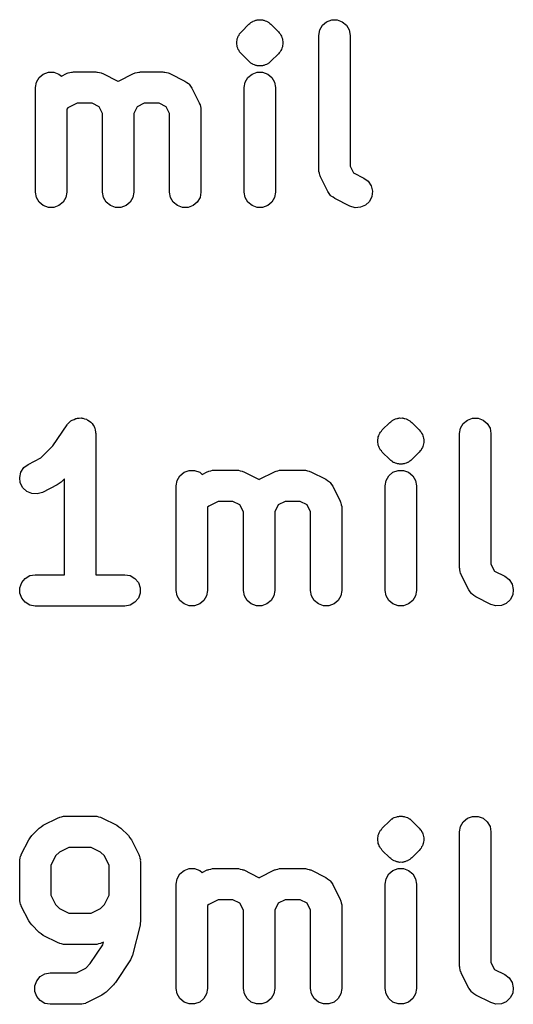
# Model space of a CAD drawing. Extents: x 44.8 to 98.6, y -133.6 to -99.
# Tile 5 of 16: x 51.6 to 56.3, y -116.4 to -107. Entities that reach past the tile are written whole.
import ezdxf

# ---------------------------------------------------------------- set-up
doc = ezdxf.new("R2010")
doc.units = 0
doc.header["$MEASUREMENT"] = 0
doc.layers.add('BLACK', color=7, linetype='CONTINUOUS')

msp = doc.modelspace()

# ---------------------------------------------------------------- linework, layer by layer
at = {"layer": 'Black'}
for p, q in [((53.8118, -107.015), (53.8211, -107.006)), ((53.8211, -107.006), (53.8271, -107.003)), ((53.8271, -107.003), (53.8321, -106.999)), ((53.8321, -106.999), (53.8383, -106.996)), ((53.8383, -106.996), (53.8438, -106.993)), ((53.8438, -106.993), (53.8564, -106.989)), ((53.8564, -106.989), (53.8683, -106.984)), ((53.8683, -106.984), (53.8749, -106.983)), ((53.8749, -106.983), (53.8811, -106.981)), ((53.8811, -106.981), (53.8877, -106.981)), ((53.8877, -106.981), (53.8941, -106.979)), ((53.8941, -106.979), (53.9071, -106.98)), ((53.9071, -106.98), (53.9202, -106.979)), ((53.9202, -106.979), (53.9266, -106.981)), ((53.9266, -106.981), (53.9332, -106.981)), ((53.9332, -106.981), (53.9394, -106.983)), ((53.9394, -106.983), (53.946, -106.984)), ((53.946, -106.984), (53.9579, -106.989)), ((53.9579, -106.989), (53.9705, -106.993)), ((53.9705, -106.993), (53.9759, -106.996)), ((53.9759, -106.996), (53.9821, -106.999)), ((53.9821, -106.999), (53.9872, -107.003)), ((53.9872, -107.003), (53.9932, -107.006)), ((53.9932, -107.006), (54.0025, -107.015)), ((54.5065, -107.032), (54.5464, -106.999)), ((54.5464, -106.999), (54.5954, -106.981)), ((54.5954, -106.981), (54.6475, -106.981)), ((54.6475, -106.981), (54.6964, -106.999)), ((54.6964, -106.999), (54.7363, -107.032)), ((53.7128, -107.114), (53.7221, -107.105)), ((53.7221, -107.105), (53.7296, -107.094)), ((53.7296, -107.094), (53.8011, -107.023)), ((53.8011, -107.023), (53.8118, -107.015)), ((54.0025, -107.015), (54.0132, -107.023)), ((54.0132, -107.023), (54.0846, -107.094)), ((54.0846, -107.094), (54.0922, -107.105)), ((54.0922, -107.105), (54.1014, -107.114)), ((54.4714, -107.129), (54.4805, -107.077)), ((54.4805, -107.077), (54.5065, -107.032)), ((54.7363, -107.032), (54.7624, -107.077)), ((54.7624, -107.077), (54.7714, -107.129)), ((53.6863, -107.187), (53.6897, -107.174)), ((53.6874, -107.2), (53.6863, -107.187)), ((53.6897, -107.174), (53.6908, -107.161)), ((53.6908, -107.161), (53.6964, -107.149)), ((53.6964, -107.149), (53.6998, -107.137)), ((53.6998, -107.137), (53.7073, -107.126)), ((53.7073, -107.126), (53.7128, -107.114)), ((54.1014, -107.114), (54.107, -107.126)), ((54.107, -107.126), (54.1145, -107.137)), ((54.1145, -107.137), (54.1179, -107.149)), ((54.1179, -107.149), (54.1235, -107.161)), ((54.1235, -107.161), (54.1246, -107.174)), ((54.1246, -107.174), (54.128, -107.187)), ((54.128, -107.187), (54.1269, -107.2)), ((54.4714, -108.414), (54.4714, -107.129)), ((54.7714, -107.129), (54.7714, -108.379)), ((53.6863, -107.213), (53.6874, -107.2)), ((53.6897, -107.226), (53.6863, -107.213)), ((53.6908, -107.239), (53.6897, -107.226)), ((53.6964, -107.251), (53.6908, -107.239)), ((53.6998, -107.263), (53.6964, -107.251)), ((53.7073, -107.274), (53.6998, -107.263)), ((53.7128, -107.286), (53.7073, -107.274)), ((53.7221, -107.295), (53.7128, -107.286)), ((54.1014, -107.286), (54.0922, -107.295)), ((54.107, -107.274), (54.1014, -107.286)), ((54.1145, -107.263), (54.107, -107.274)), ((54.1179, -107.251), (54.1145, -107.263)), ((54.1235, -107.239), (54.1179, -107.251)), ((54.1246, -107.226), (54.1235, -107.239)), ((54.128, -107.213), (54.1246, -107.226)), ((54.1269, -107.2), (54.128, -107.213)), ((53.7296, -107.306), (53.7221, -107.295)), ((53.8011, -107.377), (53.7296, -107.306)), ((53.8118, -107.385), (53.8011, -107.377)), ((53.8211, -107.394), (53.8118, -107.385)), ((54.0025, -107.385), (53.9932, -107.394)), ((54.0132, -107.377), (54.0025, -107.385)), ((54.0846, -107.306), (54.0132, -107.377)), ((54.0922, -107.295), (54.0846, -107.306)), ((51.8321, -107.499), (51.8811, -107.481)), ((51.8811, -107.481), (51.9332, -107.481)), ((51.9332, -107.481), (51.9821, -107.499)), ((52.0874, -107.485), (52.1043, -107.48)), ((52.1043, -107.48), (52.1129, -107.48)), ((52.1129, -107.48), (52.1214, -107.479)), ((52.1214, -107.479), (52.3357, -107.479)), ((52.3357, -107.479), (52.3442, -107.48)), ((52.3442, -107.48), (52.3529, -107.48)), ((52.3529, -107.48), (52.3697, -107.485)), ((52.7303, -107.485), (52.7471, -107.48)), ((52.7471, -107.48), (52.7558, -107.48)), ((52.7558, -107.48), (52.7643, -107.479)), ((52.7643, -107.479), (52.9786, -107.479)), ((52.9786, -107.479), (52.9871, -107.48)), ((52.9871, -107.48), (52.9957, -107.48)), ((52.9957, -107.48), (53.0126, -107.485)), ((53.8271, -107.397), (53.8211, -107.394)), ((53.8321, -107.401), (53.8271, -107.397)), ((53.8383, -107.404), (53.8321, -107.401)), ((53.8321, -107.499), (53.8811, -107.481)), ((53.8438, -107.407), (53.8383, -107.404)), ((53.8564, -107.411), (53.8438, -107.407)), ((53.8683, -107.416), (53.8564, -107.411)), ((53.8749, -107.417), (53.8683, -107.416)), ((53.8811, -107.419), (53.8749, -107.417)), ((53.8877, -107.419), (53.8811, -107.419)), ((53.8811, -107.481), (53.9332, -107.481)), ((53.8941, -107.421), (53.8877, -107.419)), ((53.9071, -107.42), (53.8941, -107.421)), ((53.9202, -107.421), (53.9071, -107.42)), ((53.9266, -107.419), (53.9202, -107.421)), ((53.9332, -107.419), (53.9266, -107.419)), ((53.9394, -107.417), (53.9332, -107.419)), ((53.9332, -107.481), (53.9821, -107.499)), ((53.946, -107.416), (53.9394, -107.417)), ((53.9579, -107.411), (53.946, -107.416)), ((53.9705, -107.407), (53.9579, -107.411)), ((53.9759, -107.404), (53.9705, -107.407)), ((53.9821, -107.401), (53.9759, -107.404)), ((53.9872, -107.397), (53.9821, -107.401)), ((53.9932, -107.394), (53.9872, -107.397)), ((51.7662, -107.577), (51.7922, -107.532)), ((51.7922, -107.532), (51.8321, -107.499)), ((51.9821, -107.499), (52.0059, -107.519)), ((52.0059, -107.519), (52.0543, -107.494)), ((52.0543, -107.494), (52.0626, -107.492)), ((52.0626, -107.492), (52.0701, -107.488)), ((52.0701, -107.488), (52.0874, -107.485)), ((52.3697, -107.485), (52.387, -107.488)), ((52.387, -107.488), (52.3945, -107.492)), ((52.3945, -107.492), (52.4028, -107.494)), ((52.4028, -107.494), (52.5457, -107.566)), ((52.5457, -107.566), (52.55, -107.569)), ((52.55, -107.569), (52.5543, -107.566)), ((52.5543, -107.566), (52.6972, -107.494)), ((52.6972, -107.494), (52.7055, -107.492)), ((52.7055, -107.492), (52.713, -107.488)), ((52.713, -107.488), (52.7303, -107.485)), ((53.0126, -107.485), (53.0299, -107.488)), ((53.0299, -107.488), (53.0374, -107.492)), ((53.0374, -107.492), (53.0457, -107.494)), ((53.0457, -107.494), (53.1885, -107.566)), ((53.1885, -107.566), (53.2062, -107.579)), ((53.7662, -107.577), (53.7922, -107.532)), ((53.7922, -107.532), (53.8321, -107.499)), ((53.9821, -107.499), (54.0221, -107.532)), ((54.0221, -107.532), (54.0481, -107.577)), ((51.7571, -107.629), (51.7662, -107.577)), ((51.7571, -108.629), (51.7571, -107.629)), ((53.2062, -107.579), (53.2246, -107.591)), ((53.2246, -107.591), (53.227, -107.594)), ((53.227, -107.594), (53.2304, -107.597)), ((53.2304, -107.597), (53.2425, -107.615)), ((53.2425, -107.615), (53.2556, -107.633)), ((53.2556, -107.633), (53.327, -107.776)), ((53.7571, -107.629), (53.7662, -107.577)), ((53.7571, -108.629), (53.7571, -107.629)), ((54.0481, -107.577), (54.0571, -107.629)), ((54.0571, -107.629), (54.0571, -108.629)), ((52.0674, -107.823), (52.0571, -107.834)), ((52.0571, -107.834), (52.0571, -108.629)), ((52.1568, -107.779), (52.0674, -107.823)), ((52.3003, -107.779), (52.1568, -107.779)), ((52.3668, -107.812), (52.3003, -107.779)), ((52.4, -107.878), (52.3668, -107.812)), ((52.7332, -107.812), (52.7, -107.878)), ((52.7997, -107.779), (52.7332, -107.812)), ((52.9432, -107.779), (52.7997, -107.779)), ((53.0096, -107.812), (52.9432, -107.779)), ((53.0429, -107.878), (53.0096, -107.812)), ((53.327, -107.776), (53.3295, -107.784)), ((53.3295, -107.784), (53.3338, -107.792)), ((53.3338, -107.792), (53.3369, -107.809)), ((53.3369, -107.809), (53.3419, -107.826)), ((53.3419, -107.826), (53.3414, -107.834)), ((53.3414, -107.834), (53.3429, -107.843)), ((53.3429, -107.843), (53.3429, -108.629)), ((52.4, -108.629), (52.4, -107.878)), ((52.7, -107.878), (52.7, -108.629)), ((53.0429, -108.629), (53.0429, -107.878)), ((54.4729, -108.423), (54.4714, -108.414)), ((54.4724, -108.431), (54.4729, -108.423)), ((54.7714, -108.379), (54.8047, -108.445)), ((54.4774, -108.448), (54.4724, -108.431)), ((54.4805, -108.466), (54.4774, -108.448)), ((54.4848, -108.473), (54.4805, -108.466)), ((54.4873, -108.481), (54.4848, -108.473)), ((54.5587, -108.624), (54.4873, -108.481)), ((54.8047, -108.445), (54.9028, -108.494)), ((54.9028, -108.494), (54.9446, -108.525)), ((54.9446, -108.525), (54.9733, -108.569)), ((54.9733, -108.569), (54.9854, -108.62)), ((51.7662, -108.68), (51.7571, -108.629)), ((51.7922, -108.725), (51.7662, -108.68)), ((52.0481, -108.68), (52.0221, -108.725)), ((52.0571, -108.629), (52.0481, -108.68)), ((52.409, -108.68), (52.4, -108.629)), ((52.4351, -108.725), (52.409, -108.68)), ((52.691, -108.68), (52.6649, -108.725)), ((52.7, -108.629), (52.691, -108.68)), ((53.0519, -108.68), (53.0429, -108.629)), ((53.0779, -108.725), (53.0519, -108.68)), ((53.3338, -108.68), (53.3078, -108.725)), ((53.3429, -108.629), (53.3338, -108.68)), ((53.7662, -108.68), (53.7571, -108.629)), ((53.7922, -108.725), (53.7662, -108.68)), ((54.0481, -108.68), (54.0221, -108.725)), ((54.0571, -108.629), (54.0481, -108.68)), ((54.5718, -108.642), (54.5587, -108.624)), ((54.5839, -108.66), (54.5718, -108.642)), ((54.5873, -108.663), (54.5839, -108.66)), ((54.5897, -108.666), (54.5873, -108.663)), ((54.6081, -108.678), (54.5897, -108.666)), ((54.6258, -108.691), (54.6081, -108.678)), ((54.7686, -108.763), (54.6258, -108.691)), ((54.9795, -108.671), (54.9562, -108.718)), ((54.9854, -108.62), (54.9795, -108.671)), ((51.8321, -108.758), (51.7922, -108.725)), ((51.8811, -108.776), (51.8321, -108.758)), ((51.9332, -108.776), (51.8811, -108.776)), ((51.9821, -108.758), (51.9332, -108.776)), ((52.0221, -108.725), (51.9821, -108.758)), ((52.475, -108.758), (52.4351, -108.725)), ((52.524, -108.776), (52.475, -108.758)), ((52.576, -108.776), (52.524, -108.776)), ((52.625, -108.758), (52.576, -108.776)), ((52.6649, -108.725), (52.625, -108.758)), ((53.1179, -108.758), (53.0779, -108.725)), ((53.1668, -108.776), (53.1179, -108.758)), ((53.2189, -108.776), (53.1668, -108.776)), ((53.2679, -108.758), (53.2189, -108.776)), ((53.3078, -108.725), (53.2679, -108.758)), ((53.8321, -108.758), (53.7922, -108.725)), ((53.8811, -108.776), (53.8321, -108.758)), ((53.9332, -108.776), (53.8811, -108.776)), ((53.9821, -108.758), (53.9332, -108.776)), ((54.0221, -108.725), (53.9821, -108.758)), ((54.8186, -108.778), (54.7686, -108.763)), ((54.8706, -108.774), (54.8186, -108.778)), ((54.9184, -108.754), (54.8706, -108.774)), ((54.9562, -108.718), (54.9184, -108.754)), ((51.9256, -111.057), (52.0602, -110.855)), ((52.0602, -110.855), (52.0659, -110.849)), ((52.0659, -110.849), (52.0701, -110.842)), ((52.0701, -110.842), (52.0838, -110.831)), ((52.0838, -110.831), (52.0962, -110.818)), ((52.0962, -110.818), (52.1036, -110.814)), ((52.1036, -110.814), (52.11, -110.809)), ((52.11, -110.809), (52.1268, -110.803)), ((52.1268, -110.803), (52.1429, -110.795)), ((52.1429, -110.795), (52.1511, -110.794)), ((52.1511, -110.794), (52.159, -110.791)), ((52.159, -110.791), (52.1768, -110.791)), ((52.1768, -110.791), (52.1947, -110.789)), ((52.1947, -110.789), (52.2027, -110.791)), ((52.2027, -110.791), (52.211, -110.791)), ((52.211, -110.791), (52.2279, -110.797)), ((52.2279, -110.797), (52.2453, -110.801)), ((52.2453, -110.801), (52.2522, -110.806)), ((52.2522, -110.806), (52.26, -110.809)), ((52.26, -110.809), (52.2737, -110.82)), ((52.2737, -110.82), (52.2886, -110.83)), ((52.2886, -110.83), (52.2935, -110.837)), ((52.2935, -110.837), (52.2999, -110.842)), ((52.2999, -110.842), (52.3089, -110.858)), ((52.3089, -110.858), (52.3195, -110.872)), ((52.3195, -110.872), (52.3218, -110.88)), ((55.0789, -110.904), (55.1504, -110.833)), ((55.1504, -110.833), (55.1611, -110.825)), ((55.1611, -110.825), (55.1704, -110.816)), ((55.1704, -110.816), (55.1764, -110.813)), ((55.1764, -110.813), (55.1814, -110.809)), ((55.1814, -110.809), (55.1876, -110.806)), ((55.1876, -110.806), (55.193, -110.803)), ((55.193, -110.803), (55.2057, -110.799)), ((55.2057, -110.799), (55.2176, -110.794)), ((55.2176, -110.794), (55.2242, -110.793)), ((55.2242, -110.793), (55.2304, -110.791)), ((55.2304, -110.791), (55.237, -110.791)), ((55.237, -110.791), (55.2434, -110.789)), ((55.2434, -110.789), (55.2564, -110.79)), ((55.2564, -110.79), (55.2695, -110.789)), ((55.2695, -110.789), (55.2759, -110.791)), ((55.2759, -110.791), (55.2825, -110.791)), ((55.2825, -110.791), (55.2887, -110.793)), ((55.2887, -110.793), (55.2953, -110.794)), ((55.2953, -110.794), (55.3071, -110.799)), ((55.3071, -110.799), (55.3198, -110.803)), ((55.3198, -110.803), (55.3252, -110.806)), ((55.3252, -110.806), (55.3314, -110.809)), ((55.3314, -110.809), (55.3365, -110.813)), ((55.3365, -110.813), (55.3425, -110.816)), ((55.3425, -110.816), (55.3517, -110.825)), ((55.3517, -110.825), (55.3625, -110.833)), ((55.3625, -110.833), (55.4339, -110.904)), ((55.8298, -110.887), (55.8558, -110.842)), ((55.8558, -110.842), (55.8957, -110.809)), ((55.8957, -110.809), (55.9447, -110.791)), ((55.9447, -110.791), (55.9968, -110.791)), ((55.9968, -110.791), (56.0457, -110.809)), ((56.0457, -110.809), (56.0856, -110.842)), ((56.0856, -110.842), (56.1117, -110.887)), ((52.3218, -110.88), (52.326, -110.887)), ((52.326, -110.887), (52.3291, -110.905)), ((52.3291, -110.905), (52.3341, -110.922)), ((52.3341, -110.922), (52.3336, -110.93)), ((52.3336, -110.93), (52.335, -110.939)), ((52.335, -110.939), (52.335, -112.289)), ((55.0401, -110.971), (55.0457, -110.959)), ((55.0457, -110.959), (55.0491, -110.947)), ((55.0491, -110.947), (55.0566, -110.936)), ((55.0566, -110.936), (55.0621, -110.924)), ((55.0621, -110.924), (55.0714, -110.915)), ((55.0714, -110.915), (55.0789, -110.904)), ((55.4339, -110.904), (55.4415, -110.915)), ((55.4415, -110.915), (55.4507, -110.924)), ((55.4507, -110.924), (55.4563, -110.936)), ((55.4563, -110.936), (55.4638, -110.947)), ((55.4638, -110.947), (55.4672, -110.959)), ((55.4672, -110.959), (55.4727, -110.971)), ((55.8207, -110.939), (55.8298, -110.887)), ((55.8207, -112.224), (55.8207, -110.939)), ((56.1117, -110.887), (56.1207, -110.939)), ((56.1207, -110.939), (56.1207, -112.189)), ((51.8104, -111.172), (51.9256, -111.057)), ((55.0356, -110.997), (55.039, -110.984)), ((55.0367, -111.01), (55.0356, -110.997)), ((55.0356, -111.023), (55.0367, -111.01)), ((55.039, -111.036), (55.0356, -111.023)), ((55.039, -110.984), (55.0401, -110.971)), ((55.0401, -111.049), (55.039, -111.036)), ((55.0457, -111.061), (55.0401, -111.049)), ((55.0491, -111.073), (55.0457, -111.061)), ((55.4672, -111.061), (55.4638, -111.073)), ((55.4727, -111.049), (55.4672, -111.061)), ((55.4727, -110.971), (55.4739, -110.984)), ((55.4739, -111.036), (55.4727, -111.049)), ((55.4739, -110.984), (55.4773, -110.997)), ((55.4773, -111.023), (55.4739, -111.036)), ((55.4773, -110.997), (55.4761, -111.01)), ((55.4761, -111.01), (55.4773, -111.023)), ((55.0566, -111.084), (55.0491, -111.073)), ((55.0621, -111.096), (55.0566, -111.084)), ((55.0714, -111.105), (55.0621, -111.096)), ((55.0789, -111.116), (55.0714, -111.105)), ((55.1504, -111.187), (55.0789, -111.116)), ((55.4339, -111.116), (55.3625, -111.187)), ((55.4415, -111.105), (55.4339, -111.116)), ((55.4507, -111.096), (55.4415, -111.105)), ((55.4563, -111.084), (55.4507, -111.096)), ((55.4638, -111.073), (55.4563, -111.084)), ((51.6475, -111.264), (51.6893, -111.233)), ((51.6893, -111.233), (51.8104, -111.172)), ((55.1611, -111.195), (55.1504, -111.187)), ((55.1704, -111.204), (55.1611, -111.195)), ((55.1764, -111.207), (55.1704, -111.204)), ((55.1814, -111.211), (55.1764, -111.207)), ((55.1876, -111.214), (55.1814, -111.211)), ((55.193, -111.217), (55.1876, -111.214)), ((55.2057, -111.221), (55.193, -111.217)), ((55.2176, -111.226), (55.2057, -111.221)), ((55.2242, -111.227), (55.2176, -111.226)), ((55.2304, -111.229), (55.2242, -111.227)), ((55.237, -111.229), (55.2304, -111.229)), ((55.2434, -111.231), (55.237, -111.229)), ((55.2564, -111.23), (55.2434, -111.231)), ((55.2695, -111.231), (55.2564, -111.23)), ((55.2759, -111.229), (55.2695, -111.231)), ((55.2825, -111.229), (55.2759, -111.229)), ((55.2887, -111.227), (55.2825, -111.229)), ((55.2953, -111.226), (55.2887, -111.227)), ((55.3071, -111.221), (55.2953, -111.226)), ((55.3198, -111.217), (55.3071, -111.221)), ((55.3252, -111.214), (55.3198, -111.217)), ((55.3314, -111.211), (55.3252, -111.214)), ((55.3365, -111.207), (55.3314, -111.211)), ((55.3425, -111.204), (55.3365, -111.207)), ((55.3517, -111.195), (55.3425, -111.204)), ((55.3625, -111.187), (55.3517, -111.195)), ((51.6067, -111.358), (51.6188, -111.307)), ((51.6188, -111.307), (51.6475, -111.264)), ((53.1155, -111.387), (53.1415, -111.342)), ((53.1415, -111.342), (53.1814, -111.309)), ((53.1814, -111.309), (53.2304, -111.291)), ((53.2304, -111.291), (53.2825, -111.291)), ((53.2825, -111.291), (53.3314, -111.309)), ((53.3314, -111.309), (53.3552, -111.329)), ((53.3552, -111.329), (53.4036, -111.304)), ((53.4036, -111.304), (53.4119, -111.302)), ((53.4119, -111.302), (53.4194, -111.298)), ((53.4194, -111.298), (53.4367, -111.295)), ((53.4367, -111.295), (53.4536, -111.29)), ((53.4536, -111.29), (53.4622, -111.29)), ((53.4622, -111.29), (53.4707, -111.289)), ((53.4707, -111.289), (53.685, -111.289)), ((53.685, -111.289), (53.6935, -111.29)), ((53.6935, -111.29), (53.7021, -111.29)), ((53.7021, -111.29), (53.719, -111.295)), ((53.719, -111.295), (53.7363, -111.298)), ((53.7363, -111.298), (53.7438, -111.302)), ((53.7438, -111.302), (53.7521, -111.304)), ((53.7521, -111.304), (53.8949, -111.376)), ((53.9036, -111.376), (54.0465, -111.304)), ((54.0465, -111.304), (54.0548, -111.302)), ((54.0548, -111.302), (54.0623, -111.298)), ((54.0623, -111.298), (54.0796, -111.295)), ((54.0796, -111.295), (54.0964, -111.29)), ((54.0964, -111.29), (54.1051, -111.29)), ((54.1051, -111.29), (54.1136, -111.289)), ((54.1136, -111.289), (54.3279, -111.289)), ((54.3279, -111.289), (54.3364, -111.29)), ((54.3364, -111.29), (54.345, -111.29)), ((54.345, -111.29), (54.3618, -111.295)), ((54.3618, -111.295), (54.3792, -111.298)), ((54.3792, -111.298), (54.3866, -111.302)), ((54.3866, -111.302), (54.3949, -111.304)), ((54.3949, -111.304), (54.5378, -111.376)), ((55.1155, -111.387), (55.1415, -111.342)), ((55.1415, -111.342), (55.1814, -111.309)), ((55.1814, -111.309), (55.2304, -111.291)), ((55.2304, -111.291), (55.2825, -111.291)), ((55.2825, -111.291), (55.3314, -111.309)), ((55.3314, -111.309), (55.3713, -111.342)), ((55.3713, -111.342), (55.3974, -111.387)), ((51.6127, -111.41), (51.6067, -111.358)), ((51.636, -111.457), (51.6127, -111.41)), ((51.9664, -111.43), (51.8235, -111.501)), ((51.9857, -111.416), (51.9664, -111.43)), ((52.0054, -111.402), (51.9857, -111.416)), ((52.035, -111.372), (52.0054, -111.402)), ((52.035, -112.289), (52.035, -111.372)), ((53.1064, -111.439), (53.1155, -111.387)), ((53.8949, -111.376), (53.8993, -111.379)), ((53.8993, -111.379), (53.9036, -111.376)), ((54.5378, -111.376), (54.5555, -111.389)), ((54.5555, -111.389), (54.5738, -111.401)), ((54.5738, -111.401), (54.5763, -111.404)), ((54.5763, -111.404), (54.5796, -111.407)), ((54.5796, -111.407), (54.5918, -111.425)), ((54.5918, -111.425), (54.6049, -111.443)), ((55.1064, -111.439), (55.1155, -111.387)), ((55.3974, -111.387), (55.4064, -111.439)), ((51.6738, -111.492), (51.636, -111.457)), ((51.7216, -111.513), (51.6738, -111.492)), ((51.7736, -111.516), (51.7216, -111.513)), ((51.8235, -111.501), (51.7736, -111.516)), ((53.1064, -112.439), (53.1064, -111.439)), ((54.6049, -111.443), (54.6763, -111.586)), ((55.1064, -112.439), (55.1064, -111.439)), ((55.4064, -111.439), (55.4064, -112.439)), ((53.5061, -111.589), (53.4167, -111.633)), ((53.6496, -111.589), (53.5061, -111.589)), ((53.7161, -111.622), (53.6496, -111.589)), ((53.7493, -111.688), (53.7161, -111.622)), ((54.0825, -111.622), (54.0493, -111.688)), ((54.149, -111.589), (54.0825, -111.622)), ((54.2924, -111.589), (54.149, -111.589)), ((54.3589, -111.622), (54.2924, -111.589)), ((54.3921, -111.688), (54.3589, -111.622)), ((54.6763, -111.586), (54.6788, -111.594)), ((54.6788, -111.594), (54.6831, -111.602)), ((54.6831, -111.602), (54.6861, -111.619)), ((54.6861, -111.619), (54.6912, -111.636)), ((53.4167, -111.633), (53.4064, -111.644)), ((53.4064, -111.644), (53.4064, -112.439)), ((53.7493, -112.439), (53.7493, -111.688)), ((54.0493, -111.688), (54.0493, -112.439)), ((54.3921, -112.439), (54.3921, -111.688)), ((54.6912, -111.636), (54.6906, -111.644)), ((54.6906, -111.644), (54.6921, -111.653)), ((54.6921, -111.653), (54.6921, -112.439)), ((56.1207, -112.189), (56.1539, -112.255)), ((55.8222, -112.233), (55.8207, -112.224)), ((55.8217, -112.241), (55.8222, -112.233)), ((55.8267, -112.258), (55.8217, -112.241)), ((55.8298, -112.276), (55.8267, -112.258)), ((55.8341, -112.283), (55.8298, -112.276)), ((55.8365, -112.291), (55.8341, -112.283)), ((56.1539, -112.255), (56.2521, -112.304)), ((51.6087, -112.413), (51.6265, -112.364)), ((51.6265, -112.364), (51.66, -112.324)), ((51.66, -112.324), (51.7051, -112.298)), ((51.7051, -112.298), (51.7564, -112.289)), ((51.7564, -112.289), (52.035, -112.289)), ((52.335, -112.289), (52.6136, -112.289)), ((52.6136, -112.289), (52.6649, -112.298)), ((52.6649, -112.298), (52.71, -112.324)), ((52.71, -112.324), (52.7435, -112.364)), ((52.7435, -112.364), (52.7613, -112.413)), ((55.908, -112.434), (55.8365, -112.291)), ((56.2521, -112.304), (56.2939, -112.335)), ((56.2939, -112.335), (56.3226, -112.379)), ((56.3226, -112.379), (56.3347, -112.43)), ((51.6087, -112.465), (51.6087, -112.413)), ((51.6265, -112.514), (51.6087, -112.465)), ((52.7613, -112.465), (52.7435, -112.514)), ((52.7613, -112.413), (52.7613, -112.465)), ((53.1155, -112.49), (53.1064, -112.439)), ((53.4064, -112.439), (53.3974, -112.49)), ((53.7583, -112.49), (53.7493, -112.439)), ((54.0493, -112.439), (54.0402, -112.49)), ((54.4012, -112.49), (54.3921, -112.439)), ((54.6921, -112.439), (54.6831, -112.49)), ((55.1155, -112.49), (55.1064, -112.439)), ((55.4064, -112.439), (55.3974, -112.49)), ((55.9211, -112.452), (55.908, -112.434)), ((55.9332, -112.47), (55.9211, -112.452)), ((55.9365, -112.473), (55.9332, -112.47)), ((55.939, -112.476), (55.9365, -112.473)), ((56.3347, -112.43), (56.3288, -112.481)), ((51.66, -112.553), (51.6265, -112.514)), ((51.7051, -112.58), (51.66, -112.553)), ((52.71, -112.553), (52.6649, -112.58)), ((52.7435, -112.514), (52.71, -112.553)), ((53.1415, -112.535), (53.1155, -112.49)), ((53.1814, -112.568), (53.1415, -112.535)), ((53.2304, -112.586), (53.1814, -112.568)), ((53.3314, -112.568), (53.2825, -112.586)), ((53.3713, -112.535), (53.3314, -112.568)), ((53.3974, -112.49), (53.3713, -112.535)), ((53.7844, -112.535), (53.7583, -112.49)), ((53.8243, -112.568), (53.7844, -112.535)), ((53.8732, -112.586), (53.8243, -112.568)), ((53.9743, -112.568), (53.9253, -112.586)), ((54.0142, -112.535), (53.9743, -112.568)), ((54.0402, -112.49), (54.0142, -112.535)), ((54.4272, -112.535), (54.4012, -112.49)), ((54.4671, -112.568), (54.4272, -112.535)), ((54.5161, -112.586), (54.4671, -112.568)), ((54.6171, -112.568), (54.5682, -112.586)), ((54.657, -112.535), (54.6171, -112.568)), ((54.6831, -112.49), (54.657, -112.535)), ((55.1415, -112.535), (55.1155, -112.49)), ((55.1814, -112.568), (55.1415, -112.535)), ((55.2304, -112.586), (55.1814, -112.568)), ((55.3314, -112.568), (55.2825, -112.586)), ((55.3713, -112.535), (55.3314, -112.568)), ((55.3974, -112.49), (55.3713, -112.535)), ((55.9574, -112.488), (55.939, -112.476)), ((55.9751, -112.501), (55.9574, -112.488)), ((56.1179, -112.573), (55.9751, -112.501)), ((56.2676, -112.564), (56.2199, -112.584)), ((56.3055, -112.528), (56.2676, -112.564)), ((56.3288, -112.481), (56.3055, -112.528)), ((51.7564, -112.589), (51.7051, -112.58)), ((52.6136, -112.589), (51.7564, -112.589)), ((52.6649, -112.58), (52.6136, -112.589)), ((53.2825, -112.586), (53.2304, -112.586)), ((53.9253, -112.586), (53.8732, -112.586)), ((54.5682, -112.586), (54.5161, -112.586)), ((55.2825, -112.586), (55.2304, -112.586)), ((56.1679, -112.588), (56.1179, -112.573)), ((56.2199, -112.584), (56.1679, -112.588)), ((51.8322, -114.686), (51.9751, -114.614)), ((51.9751, -114.614), (51.9833, -114.612)), ((51.9833, -114.612), (51.9908, -114.608)), ((51.9908, -114.608), (52.0082, -114.605)), ((52.0082, -114.605), (52.025, -114.6)), ((52.025, -114.6), (52.0336, -114.6)), ((52.0336, -114.6), (52.0421, -114.599)), ((52.0421, -114.599), (52.3279, -114.599)), ((52.3279, -114.599), (52.3364, -114.6)), ((52.3364, -114.6), (52.345, -114.6)), ((52.345, -114.6), (52.3618, -114.605)), ((52.3618, -114.605), (52.3792, -114.608)), ((52.3792, -114.608), (52.3867, -114.612)), ((52.3867, -114.612), (52.3949, -114.614)), ((52.3949, -114.614), (52.5378, -114.686)), ((55.1504, -114.643), (55.1611, -114.635)), ((55.1611, -114.635), (55.1704, -114.626)), ((55.1704, -114.626), (55.1764, -114.623)), ((55.1764, -114.623), (55.1814, -114.619)), ((55.1814, -114.619), (55.1876, -114.616)), ((55.1876, -114.616), (55.193, -114.613)), ((55.193, -114.613), (55.2057, -114.609)), ((55.2057, -114.609), (55.2176, -114.604)), ((55.2176, -114.604), (55.2242, -114.603)), ((55.2242, -114.603), (55.2304, -114.601)), ((55.2304, -114.601), (55.237, -114.601)), ((55.237, -114.601), (55.2434, -114.599)), ((55.2434, -114.599), (55.2564, -114.6)), ((55.2564, -114.6), (55.2695, -114.599)), ((55.2695, -114.599), (55.2759, -114.601)), ((55.2759, -114.601), (55.2825, -114.601)), ((55.2825, -114.601), (55.2887, -114.603)), ((55.2887, -114.603), (55.2953, -114.604)), ((55.2953, -114.604), (55.3071, -114.609)), ((55.3071, -114.609), (55.3198, -114.613)), ((55.3198, -114.613), (55.3252, -114.616)), ((55.3252, -114.616), (55.3314, -114.619)), ((55.3314, -114.619), (55.3365, -114.623)), ((55.3365, -114.623), (55.3425, -114.626)), ((55.3425, -114.626), (55.3517, -114.635)), ((55.3517, -114.635), (55.3625, -114.643)), ((55.8558, -114.652), (55.8957, -114.619)), ((55.8957, -114.619), (55.9447, -114.601)), ((55.9447, -114.601), (55.9968, -114.601)), ((55.9968, -114.601), (56.0457, -114.619)), ((56.0457, -114.619), (56.0856, -114.652)), ((51.7218, -114.785), (51.7932, -114.714)), ((51.7932, -114.714), (51.8129, -114.7)), ((51.8129, -114.7), (51.8322, -114.686)), ((52.5378, -114.686), (52.5571, -114.7)), ((52.5571, -114.7), (52.5768, -114.714)), ((52.5768, -114.714), (52.6482, -114.785)), ((55.0566, -114.746), (55.0621, -114.734)), ((55.0621, -114.734), (55.0714, -114.725)), ((55.0714, -114.725), (55.0789, -114.714)), ((55.0789, -114.714), (55.1504, -114.643)), ((55.3625, -114.643), (55.4339, -114.714)), ((55.4339, -114.714), (55.4415, -114.725)), ((55.4415, -114.725), (55.4507, -114.734)), ((55.4507, -114.734), (55.4563, -114.746)), ((55.8207, -114.749), (55.8298, -114.697)), ((55.8298, -114.697), (55.8558, -114.652)), ((56.0856, -114.652), (56.1117, -114.697)), ((56.1117, -114.697), (56.1207, -114.749)), ((51.6223, -114.967), (51.6937, -114.824)), ((51.6937, -114.824), (51.708, -114.805)), ((51.708, -114.805), (51.7218, -114.785)), ((52.6482, -114.785), (52.662, -114.805)), ((52.662, -114.805), (52.6763, -114.824)), ((52.6763, -114.824), (52.7477, -114.967)), ((55.0356, -114.807), (55.039, -114.794)), ((55.0367, -114.82), (55.0356, -114.807)), ((55.0356, -114.833), (55.0367, -114.82)), ((55.039, -114.794), (55.0401, -114.781)), ((55.0401, -114.781), (55.0457, -114.769)), ((55.0457, -114.769), (55.0491, -114.757)), ((55.0491, -114.757), (55.0566, -114.746)), ((55.4563, -114.746), (55.4638, -114.757)), ((55.4638, -114.757), (55.4672, -114.769)), ((55.4672, -114.769), (55.4727, -114.781)), ((55.4727, -114.781), (55.4739, -114.794)), ((55.4739, -114.794), (55.4773, -114.807)), ((55.4773, -114.807), (55.4761, -114.82)), ((55.4761, -114.82), (55.4773, -114.833)), ((55.8207, -116.034), (55.8207, -114.749)), ((56.1207, -114.749), (56.1207, -115.999)), ((52.0776, -114.899), (51.9881, -114.943)), ((52.2924, -114.899), (52.0776, -114.899)), ((52.3819, -114.943), (52.2924, -114.899)), ((55.039, -114.846), (55.0356, -114.833)), ((55.0401, -114.859), (55.039, -114.846)), ((55.0457, -114.871), (55.0401, -114.859)), ((55.0491, -114.883), (55.0457, -114.871)), ((55.0566, -114.894), (55.0491, -114.883)), ((55.0621, -114.906), (55.0566, -114.894)), ((55.0714, -114.915), (55.0621, -114.906)), ((55.0789, -114.926), (55.0714, -114.915)), ((55.4415, -114.915), (55.4339, -114.926)), ((55.4507, -114.906), (55.4415, -114.915)), ((55.4563, -114.894), (55.4507, -114.906)), ((55.4638, -114.883), (55.4563, -114.894)), ((55.4672, -114.871), (55.4638, -114.883)), ((55.4727, -114.859), (55.4672, -114.871)), ((55.4739, -114.846), (55.4727, -114.859)), ((55.4773, -114.833), (55.4739, -114.846)), ((51.6074, -115.017), (51.6124, -115)), ((51.6079, -115.026), (51.6074, -115.017)), ((51.6124, -115), (51.6155, -114.983)), ((51.6155, -114.983), (51.6198, -114.975)), ((51.6198, -114.975), (51.6223, -114.967)), ((51.9511, -114.98), (51.9064, -115.07)), ((51.9881, -114.943), (51.9511, -114.98)), ((52.4189, -114.98), (52.3819, -114.943)), ((52.4636, -115.07), (52.4189, -114.98)), ((52.7477, -114.967), (52.7502, -114.975)), ((52.7502, -114.975), (52.7545, -114.983)), ((52.7545, -114.983), (52.7576, -115)), ((52.7576, -115), (52.7626, -115.017)), ((52.7626, -115.017), (52.7621, -115.026)), ((55.1504, -114.997), (55.0789, -114.926)), ((55.1611, -115.005), (55.1504, -114.997)), ((55.1704, -115.014), (55.1611, -115.005)), ((55.1764, -115.017), (55.1704, -115.014)), ((55.1814, -115.021), (55.1764, -115.017)), ((55.3365, -115.017), (55.3314, -115.021)), ((55.3425, -115.014), (55.3365, -115.017)), ((55.3517, -115.005), (55.3425, -115.014)), ((55.3625, -114.997), (55.3517, -115.005)), ((55.4339, -114.926), (55.3625, -114.997)), ((51.6064, -115.034), (51.6079, -115.026)), ((51.6064, -115.391), (51.6064, -115.034)), ((51.9064, -115.07), (51.9064, -115.356)), ((52.4636, -115.356), (52.4636, -115.07)), ((52.7621, -115.026), (52.7636, -115.034)), ((52.7636, -115.034), (52.7636, -115.606)), ((53.1814, -115.119), (53.2304, -115.101)), ((53.2304, -115.101), (53.2825, -115.101)), ((53.2825, -115.101), (53.3314, -115.119)), ((53.4036, -115.114), (53.4119, -115.112)), ((53.4119, -115.112), (53.4194, -115.108)), ((53.4194, -115.108), (53.4367, -115.105)), ((53.4367, -115.105), (53.4536, -115.1)), ((53.4536, -115.1), (53.4622, -115.1)), ((53.4622, -115.1), (53.4707, -115.099)), ((53.4707, -115.099), (53.685, -115.099)), ((53.685, -115.099), (53.6935, -115.1)), ((53.6935, -115.1), (53.7021, -115.1)), ((53.7021, -115.1), (53.719, -115.105)), ((53.719, -115.105), (53.7363, -115.108)), ((53.7363, -115.108), (53.7438, -115.112)), ((53.7438, -115.112), (53.7521, -115.114)), ((54.0465, -115.114), (54.0548, -115.112)), ((54.0548, -115.112), (54.0623, -115.108)), ((54.0623, -115.108), (54.0796, -115.105)), ((54.0796, -115.105), (54.0964, -115.1)), ((54.0964, -115.1), (54.1051, -115.1)), ((54.1051, -115.1), (54.1136, -115.099)), ((54.1136, -115.099), (54.3279, -115.099)), ((54.3279, -115.099), (54.3364, -115.1)), ((54.3364, -115.1), (54.345, -115.1)), ((54.345, -115.1), (54.3618, -115.105)), ((54.3618, -115.105), (54.3792, -115.108)), ((54.3792, -115.108), (54.3866, -115.112)), ((54.3866, -115.112), (54.3949, -115.114)), ((55.1876, -115.024), (55.1814, -115.021)), ((55.1814, -115.119), (55.2304, -115.101)), ((55.193, -115.027), (55.1876, -115.024)), ((55.2057, -115.031), (55.193, -115.027)), ((55.2176, -115.036), (55.2057, -115.031)), ((55.2242, -115.037), (55.2176, -115.036)), ((55.2304, -115.039), (55.2242, -115.037)), ((55.237, -115.039), (55.2304, -115.039)), ((55.2304, -115.101), (55.2825, -115.101)), ((55.2434, -115.041), (55.237, -115.039)), ((55.2564, -115.04), (55.2434, -115.041)), ((55.2695, -115.041), (55.2564, -115.04)), ((55.2759, -115.039), (55.2695, -115.041)), ((55.2825, -115.039), (55.2759, -115.039)), ((55.2887, -115.037), (55.2825, -115.039)), ((55.2825, -115.101), (55.3314, -115.119)), ((55.2953, -115.036), (55.2887, -115.037)), ((55.3071, -115.031), (55.2953, -115.036)), ((55.3198, -115.027), (55.3071, -115.031)), ((55.3252, -115.024), (55.3198, -115.027)), ((55.3314, -115.021), (55.3252, -115.024)), ((53.1064, -115.249), (53.1155, -115.197)), ((53.1155, -115.197), (53.1415, -115.152)), ((53.1415, -115.152), (53.1814, -115.119)), ((53.3314, -115.119), (53.3552, -115.139)), ((53.3552, -115.139), (53.4036, -115.114)), ((53.7521, -115.114), (53.8949, -115.186)), ((53.8949, -115.186), (53.8993, -115.189)), ((53.8993, -115.189), (53.9036, -115.186)), ((53.9036, -115.186), (54.0465, -115.114)), ((54.3949, -115.114), (54.5378, -115.186)), ((54.5378, -115.186), (54.5555, -115.199)), ((54.5555, -115.199), (54.5738, -115.211)), ((55.1064, -115.249), (55.1155, -115.197)), ((55.1155, -115.197), (55.1415, -115.152)), ((55.1415, -115.152), (55.1814, -115.119)), ((55.3314, -115.119), (55.3713, -115.152)), ((55.3713, -115.152), (55.3974, -115.197)), ((55.3974, -115.197), (55.4064, -115.249)), ((53.1064, -116.249), (53.1064, -115.249)), ((54.5738, -115.211), (54.5763, -115.214)), ((54.5763, -115.214), (54.5796, -115.217)), ((54.5796, -115.217), (54.5918, -115.235)), ((54.5918, -115.235), (54.6049, -115.253)), ((54.6049, -115.253), (54.6763, -115.396)), ((55.1064, -116.249), (55.1064, -115.249)), ((55.4064, -115.249), (55.4064, -116.249)), ((51.6079, -115.4), (51.6064, -115.391)), ((51.9064, -115.356), (51.9511, -115.445)), ((52.4189, -115.445), (52.4636, -115.356)), ((51.6074, -115.409), (51.6079, -115.4)), ((51.6124, -115.425), (51.6074, -115.409)), ((51.6155, -115.443), (51.6124, -115.425)), ((51.6198, -115.45), (51.6155, -115.443)), ((51.6223, -115.459), (51.6198, -115.45)), ((51.6937, -115.601), (51.6223, -115.459)), ((51.9511, -115.445), (51.9881, -115.482)), ((51.9881, -115.482), (52.0776, -115.527)), ((52.2924, -115.527), (52.3819, -115.482)), ((52.3819, -115.482), (52.4189, -115.445)), ((53.4167, -115.443), (53.4064, -115.454)), ((53.4064, -115.454), (53.4064, -116.249)), ((53.5061, -115.399), (53.4167, -115.443)), ((53.6496, -115.399), (53.5061, -115.399)), ((53.7161, -115.432), (53.6496, -115.399)), ((53.7493, -115.498), (53.7161, -115.432)), ((54.0825, -115.432), (54.0493, -115.498)), ((54.149, -115.399), (54.0825, -115.432)), ((54.2924, -115.399), (54.149, -115.399)), ((54.3589, -115.432), (54.2924, -115.399)), ((54.3921, -115.498), (54.3589, -115.432)), ((54.6763, -115.396), (54.6788, -115.404)), ((54.6788, -115.404), (54.6831, -115.412)), ((54.6831, -115.412), (54.6861, -115.429)), ((54.6861, -115.429), (54.6912, -115.446)), ((54.6912, -115.446), (54.6906, -115.454)), ((54.6906, -115.454), (54.6921, -115.463)), ((54.6921, -115.463), (54.6921, -116.249)), ((52.0776, -115.527), (52.2924, -115.527)), ((53.7493, -116.249), (53.7493, -115.498)), ((54.0493, -115.498), (54.0493, -116.249)), ((54.3921, -116.249), (54.3921, -115.498)), ((51.708, -115.621), (51.6937, -115.601)), ((51.7218, -115.64), (51.708, -115.621)), ((51.7932, -115.712), (51.7218, -115.64)), ((52.7591, -115.642), (52.6877, -115.928)), ((52.7604, -115.624), (52.7591, -115.642)), ((52.7636, -115.606), (52.7604, -115.624)), ((51.8129, -115.726), (51.7932, -115.712)), ((51.8322, -115.74), (51.8129, -115.726)), ((51.9751, -115.811), (51.8322, -115.74)), ((51.9833, -115.814), (51.9751, -115.811)), ((51.9908, -115.818), (51.9833, -115.814)), ((52.0082, -115.821), (51.9908, -115.818)), ((52.025, -115.826), (52.0082, -115.821)), ((52.0336, -115.826), (52.025, -115.826)), ((52.0421, -115.827), (52.0336, -115.826)), ((52.3279, -115.827), (52.0421, -115.827)), ((52.2827, -116.01), (52.4029, -115.83)), ((52.3364, -115.826), (52.3279, -115.827)), ((52.345, -115.826), (52.3364, -115.826)), ((52.3618, -115.821), (52.345, -115.826)), ((52.3792, -115.818), (52.3618, -115.821)), ((52.3867, -115.814), (52.3792, -115.818)), ((52.3949, -115.811), (52.3867, -115.814)), ((52.4094, -115.804), (52.3949, -115.811)), ((52.4029, -115.83), (52.4094, -115.804)), ((52.6772, -115.951), (52.6669, -115.975)), ((52.6877, -115.928), (52.6772, -115.951)), ((52.1496, -116.099), (52.239, -116.054)), ((52.239, -116.054), (52.2827, -116.01)), ((52.6669, -115.975), (52.5241, -116.189)), ((55.8222, -116.043), (55.8207, -116.034)), ((55.8217, -116.051), (55.8222, -116.043)), ((55.8267, -116.068), (55.8217, -116.051)), ((56.1207, -115.999), (56.1539, -116.065)), ((51.7694, -116.174), (51.8029, -116.134)), ((51.8029, -116.134), (51.848, -116.108)), ((51.848, -116.108), (51.8993, -116.099)), ((51.8993, -116.099), (52.1496, -116.099)), ((55.8298, -116.086), (55.8267, -116.068)), ((55.8341, -116.093), (55.8298, -116.086)), ((55.8365, -116.101), (55.8341, -116.093)), ((55.908, -116.244), (55.8365, -116.101)), ((56.1539, -116.065), (56.2521, -116.114)), ((56.2521, -116.114), (56.2939, -116.145)), ((56.2939, -116.145), (56.3226, -116.189)), ((51.7516, -116.223), (51.7694, -116.174)), ((51.7516, -116.275), (51.7516, -116.223)), ((52.5054, -116.212), (52.4339, -116.283)), ((52.5139, -116.2), (52.5054, -116.212)), ((52.5241, -116.189), (52.5139, -116.2)), ((56.3226, -116.189), (56.3347, -116.24)), ((56.3347, -116.24), (56.3288, -116.291)), ((51.7694, -116.324), (51.7516, -116.275)), ((51.8029, -116.363), (51.7694, -116.324)), ((52.3949, -116.311), (52.2521, -116.383)), ((52.4142, -116.297), (52.3949, -116.311)), ((52.4339, -116.283), (52.4142, -116.297)), ((53.1155, -116.3), (53.1064, -116.249)), ((53.1415, -116.345), (53.1155, -116.3)), ((53.3974, -116.3), (53.3713, -116.345)), ((53.4064, -116.249), (53.3974, -116.3)), ((53.7583, -116.3), (53.7493, -116.249)), ((53.7844, -116.345), (53.7583, -116.3)), ((54.0402, -116.3), (54.0142, -116.345)), ((54.0493, -116.249), (54.0402, -116.3)), ((54.4012, -116.3), (54.3921, -116.249)), ((54.4272, -116.345), (54.4012, -116.3)), ((54.6831, -116.3), (54.657, -116.345)), ((54.6921, -116.249), (54.6831, -116.3)), ((55.1155, -116.3), (55.1064, -116.249)), ((55.1415, -116.345), (55.1155, -116.3)), ((55.3974, -116.3), (55.3713, -116.345)), ((55.4064, -116.249), (55.3974, -116.3)), ((55.9211, -116.262), (55.908, -116.244)), ((55.9332, -116.28), (55.9211, -116.262)), ((55.9365, -116.283), (55.9332, -116.28)), ((55.939, -116.286), (55.9365, -116.283)), ((55.9574, -116.298), (55.939, -116.286)), ((55.9751, -116.311), (55.9574, -116.298)), ((56.1179, -116.383), (55.9751, -116.311)), ((56.3288, -116.291), (56.3055, -116.338)), ((51.848, -116.39), (51.8029, -116.363)), ((51.8993, -116.399), (51.848, -116.39)), ((52.185, -116.399), (51.8993, -116.399)), ((52.1935, -116.397), (52.185, -116.399)), ((52.2021, -116.398), (52.1935, -116.397)), ((52.219, -116.393), (52.2021, -116.398)), ((52.2363, -116.39), (52.219, -116.393)), ((52.2438, -116.385), (52.2363, -116.39)), ((52.2521, -116.383), (52.2438, -116.385)), ((53.1814, -116.378), (53.1415, -116.345)), ((53.2304, -116.396), (53.1814, -116.378)), ((53.2825, -116.396), (53.2304, -116.396)), ((53.3314, -116.378), (53.2825, -116.396)), ((53.3713, -116.345), (53.3314, -116.378)), ((53.8243, -116.378), (53.7844, -116.345)), ((53.8732, -116.396), (53.8243, -116.378)), ((53.9253, -116.396), (53.8732, -116.396)), ((53.9743, -116.378), (53.9253, -116.396)), ((54.0142, -116.345), (53.9743, -116.378)), ((54.4671, -116.378), (54.4272, -116.345)), ((54.5161, -116.396), (54.4671, -116.378)), ((54.5682, -116.396), (54.5161, -116.396)), ((54.6171, -116.378), (54.5682, -116.396)), ((54.657, -116.345), (54.6171, -116.378)), ((55.1814, -116.378), (55.1415, -116.345)), ((55.2304, -116.396), (55.1814, -116.378)), ((55.2825, -116.396), (55.2304, -116.396)), ((55.3314, -116.378), (55.2825, -116.396)), ((55.3713, -116.345), (55.3314, -116.378)), ((56.1679, -116.398), (56.1179, -116.383)), ((56.2199, -116.394), (56.1679, -116.398)), ((56.2676, -116.374), (56.2199, -116.394)), ((56.3055, -116.338), (56.2676, -116.374))]:
    msp.add_line(p, q, dxfattribs=at)

doc.saveas('drawing.dxf')
